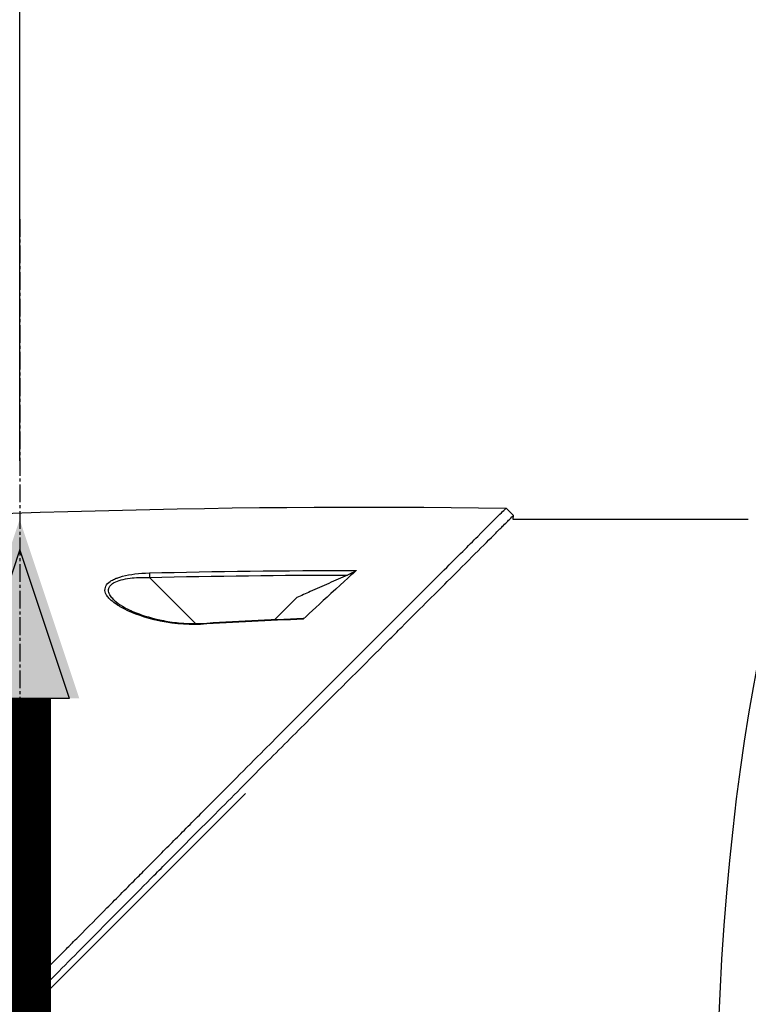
# Model space of a CAD drawing. Header units: millimetres. Extents: x 0 to 4378, y 0 to 2397.
# Tile 211 of 256: x 1464 to 1533, y 1249 to 1343. Entities that reach past the tile are written whole.
import ezdxf

# ---------------------------------------------------------------- set-up
doc = ezdxf.new("R2010")
doc.units = ezdxf.units.MM
doc.header["$LTSCALE"] = 0.2
doc.linetypes.add('CENTER2', pattern=[1.125, 0.75, -0.125, 0.125, -0.125])
for name, color, linetype in [('02_Center Line', 1, 'CENTER2'), ('07_Special Line2', 76, 'Continuous'), ('12_Before Rev.Num.', 5, 'Continuous'), ('13_After Rev.Num.', 6, 'Continuous')]:
    doc.layers.add(name, color=color, linetype=linetype)
doc.layers.add('14_Mark', color=7, linetype='Continuous', true_color=0xe03c31)
doc.styles.add('Rainbow-4.0 Style', font='malgunsl.ttf')
doc.styles.add('Rainbow-5.0 Style', font='malgunsl.ttf')
doc.dimstyles.new('Rainbow-4.0 Style', dxfattribs={"dimtxt": 3.5, "dimasz": 2.5, "dimexe": 1, "dimexo": 1, "dimgap": 1, "dimtad": 1, "dimdsep": 46, "dimtxsty": 'Rainbow-4.0 Style', "dimcen": 0, "dimclrd": 251, "dimclre": 251, "dimclrt": 7, "dimazin": 3, "dimtp": 0.1, "dimtm": 0.1, "dimtfac": 0.61, "dimtmove": 0, "dimatfit": 3, "dimfxl": 1, "dimlwd": -1, "dimlwe": -1, "dimarcsym": 1})

# ---------------------------------------------------------------- blocks, each defined once
blk = doc.blocks.new('A$Ce9bf501b')
for p, q in [((-101.172, 795.472), (-101.879, 796.179)), ((-101.201, 795.1), (-101.172, 795.472)), ((-78.7, 795.1), (-101.201, 795.1)), ((-137.7, 789.838), (-137.7, 789.84)), ((-137.7, 789.498), (-137.7, 789.498)), ((-135.992, 789.547), (-131.581, 785.136)), ((-123.99, 785.531), (-121.894, 787.628)), ((-131.492, 785.047), (-131.492, 785.047)), ((-190.245, 705.442), (-126.799, 768.888))]:
    blk.add_line(p, q)
for centre, major_axis, ratio, start_param, end_param in [((-135.98, 789.535), (0.012, -0.5), 0.024071, 3.598315, 4.687114), ((-131.1, 784.655), (-0.029, 0.499), 0.0232, 5.671142, 6.283186)]:
    blk.add_ellipse(centre, major_axis=major_axis, ratio=ratio, start_param=start_param, end_param=end_param)
for points, knots in [([(-188.671, 708.998), (-188.659, 709.01), (-188.508, 709.161), (-188.433, 709.235), (-188.374, 709.295), (-188.195, 709.473), (-188.075, 709.593), (-187.716, 709.952), (-187.475, 710.192), (-186.75, 710.916), (-186.263, 711.403), (-184.788, 712.876), (-183.79, 713.874), (-182.537, 715.128), (-182.286, 715.378), (-181.716, 715.948), (-181.391, 716.274), (-180.47, 717.195), (-179.861, 717.805), (-179.125, 718.542), (-179.003, 718.665), (-178.771, 718.897), (-178.661, 719.006), (-177.381, 720.289), (-176.197, 721.475), (-174.32, 723.357), (-173.635, 724.045), (-172.16, 725.525), (-171.368, 726.32), (-168.455, 729.245), (-166.31, 731.401), (-163.435, 734.296), (-162.719, 735.017), (-161.895, 735.848), (-161.789, 735.955), (-161.604, 736.142), (-161.519, 736.227), (-161.35, 736.398), (-161.263, 736.486), (-161.061, 736.69), (-160.949, 736.802), (-160.751, 737.003), (-160.668, 737.087), (-160.463, 737.294), (-160.34, 737.418), (-160.115, 737.646), (-160.013, 737.749), (-159.382, 738.386), (-158.853, 738.921), (-157.636, 740.153), (-156.947, 740.849), (-155.561, 742.253), (-154.863, 742.961), (-153.721, 744.119), (-153.274, 744.573), (-152.726, 745.128), (-152.625, 745.231), (-152.337, 745.522), (-152.151, 745.711), (-151.514, 746.356), (-151.06, 746.816), (-150.365, 747.52), (-150.12, 747.769), (-149.791, 748.101), (-149.706, 748.187), (-149.576, 748.319), (-149.533, 748.363), (-149.392, 748.505), (-149.292, 748.606), (-149.044, 748.857), (-148.889, 749.014), (-148.545, 749.361), (-148.362, 749.546), (-148, 749.912), (-147.822, 750.092), (-147.582, 750.334), (-147.524, 750.393), (-147.316, 750.603), (-147.161, 750.759), (-146.775, 751.149), (-146.556, 751.371), (-146.172, 751.759), (-146.008, 751.923), (-145.683, 752.251), (-145.518, 752.417), (-145.095, 752.844), (-144.841, 753.101), (-144.395, 753.552), (-144.209, 753.739), (-143.883, 754.068), (-143.743, 754.209), (-143.532, 754.422), (-143.461, 754.494), (-143.187, 754.771), (-142.984, 754.975), (-141.868, 756.101), (-140.957, 757.019), (-139.072, 758.919), (-138.095, 759.903), (-136.747, 761.261), (-136.368, 761.642), (-135.807, 762.206), (-135.625, 762.389), (-135.013, 763.005), (-134.58, 763.441), (-133.707, 764.319), (-133.264, 764.764), (-131.864, 766.173), (-130.912, 767.129), (-129.193, 768.855), (-128.424, 769.628), (-126.769, 771.289), (-125.885, 772.176), (-124.309, 773.756), (-123.614, 774.453), (-120.278, 777.796), (-117.751, 780.325), (-114.913, 783.162), (-114.418, 783.658), (-113.462, 784.613), (-113, 785.075), (-110.795, 787.278), (-109.193, 788.878), (-107.159, 790.909), (-106.569, 791.498), (-105.501, 792.564), (-105.021, 793.044), (-103.743, 794.318), (-103.082, 794.978), (-102.4, 795.659), (-102.226, 795.833), (-101.954, 796.104), (-101.879, 796.179), (-101.879, 796.179)], [-6.229962, -6.229962, -6.229962, -6.229962, -6.227864, -6.227864, -6.219552, -6.219552, -6.202929, -6.202929, -6.16968, -6.16968, -6.103208, -6.103208, -5.970065, -5.970065, -5.937453, -5.937453, -5.895346, -5.895346, -5.816119, -5.816119, -5.800362, -5.800362, -5.786281, -5.786281, -5.635887, -5.635887, -5.550128, -5.550128, -5.451964, -5.451964, -5.19041, -5.19041, -5.103809, -5.103809, -5.091041, -5.091041, -5.081268, -5.081268, -5.070806, -5.070806, -5.057101, -5.057101, -5.047416, -5.047416, -5.032993, -5.032993, -5.021064, -5.021064, -4.959513, -4.959513, -4.879662, -4.879662, -4.798866, -4.798866, -4.746913, -4.746913, -4.735039, -4.735039, -4.713278, -4.713278, -4.660559, -4.660559, -4.631405, -4.631405, -4.620962, -4.620962, -4.61581, -4.61581, -4.603824, -4.603824, -4.585775, -4.585775, -4.565126, -4.565126, -4.545061, -4.545061, -4.538129, -4.538129, -4.518662, -4.518662, -4.489931, -4.489931, -4.468034, -4.468034, -4.446173, -4.446173, -4.412022, -4.412022, -4.38742, -4.38742, -4.368644, -4.368644, -4.359076, -4.359076, -4.331844, -4.331844, -4.208918, -4.208918, -4.076245, -4.076245, -4.023995, -4.023995, -3.998904, -3.998904, -3.939656, -3.939656, -3.878964, -3.878964, -3.746371, -3.746371, -3.637173, -3.637173, -3.509455, -3.509455, -3.406658, -3.406658, -3.009825, -3.009825, -2.924337, -2.924337, -2.84138, -2.84138, -2.519502, -2.519502, -2.374871, -2.374871, -2.235834, -2.235834, -1.965462, -1.965462, -1.83333, -1.83333, -1.674568, -1.674568, -1.674568, -1.674568]), ([(-187.964, 708.291), (-187.929, 708.326), (-187.628, 708.627), (-186.957, 709.296), (-186.703, 709.549), (-185.939, 710.313), (-185.424, 710.827), (-183.867, 712.383), (-182.809, 713.44), (-181.442, 714.808), (-181.139, 715.111), (-180.48, 715.771), (-180.127, 716.124), (-178.824, 717.428), (-177.871, 718.383), (-176.366, 719.891), (-175.814, 720.444), (-173.782, 722.481), (-172.286, 723.982), (-167.824, 728.461), (-162.258, 734.055), (-156.387, 739.994), (-155.076, 741.321), (-153.118, 743.306), (-152.471, 743.963), (-151.57, 744.877), (-151.314, 745.135), (-150.559, 745.9), (-150.061, 746.405), (-149.404, 747.07), (-149.25, 747.226), (-148.986, 747.494), (-148.878, 747.602), (-148.668, 747.815), (-148.565, 747.919), (-148.359, 748.128), (-148.252, 748.236), (-147.733, 748.76), (-147.322, 749.175), (-146.469, 750.037), (-146.028, 750.482), (-144.77, 751.752), (-143.953, 752.577), (-142.329, 754.216), (-141.521, 755.03), (-139.869, 756.696), (-139.025, 757.546), (-137.309, 759.276), (-136.433, 760.158), (-135.104, 761.495), (-134.648, 761.954), (-133.426, 763.184), (-132.675, 763.939), (-131.077, 765.546), (-130.236, 766.391), (-128.587, 768.047), (-127.778, 768.859), (-126.207, 770.436), (-125.442, 771.204), (-123.229, 773.423), (-121.8, 774.856), (-117.831, 778.831), (-115.381, 781.282), (-112.704, 783.958), (-112.272, 784.389), (-110.264, 786.396), (-108.8, 787.858), (-105.531, 791.122), (-103.943, 792.708), (-102.574, 794.074), (-102.332, 794.315), (-101.81, 794.836), (-101.572, 795.074), (-101.253, 795.392), (-101.173, 795.472), (-101.172, 795.472)], [0.000001, 0.000001, 0.000001, 0.000001, 0.0174896, 0.0174896, 0.0280641, 0.0280641, 0.0492044, 0.0492044, 0.0915833, 0.0915833, 0.103829, 0.103829, 0.1177045, 0.1177045, 0.1548929, 0.1548929, 0.1762617, 0.1762617, 0.2332292, 0.2332292, 0.3447473, 0.3447473, 0.3768428, 0.3768428, 0.3928613, 0.3928613, 0.3992061, 0.3992061, 0.4115742, 0.4115742, 0.4153435, 0.4153435, 0.4181398, 0.4181398, 0.4207138, 0.4207138, 0.4231441, 0.4231441, 0.4328041, 0.4328041, 0.443145, 0.443145, 0.4624048, 0.4624048, 0.4815797, 0.4815797, 0.5018181, 0.5018181, 0.5229618, 0.5229618, 0.5340035, 0.5340035, 0.5527188, 0.5527188, 0.5738832, 0.5738832, 0.5945831, 0.5945831, 0.6145009, 0.6145009, 0.6528362, 0.6528362, 0.7241388, 0.7241388, 0.7381113, 0.7381113, 0.7906485, 0.7906485, 0.8696683, 0.8696683, 0.8893857, 0.8893857, 0.91901, 0.91901, 0.9486615, 0.9486615, 0.9486615, 0.9486615]), ([(-116.201, 790.213), (-116.472, 789.967), (-117.318, 789.206), (-119.628, 787.088), (-120.561, 786.215), (-121.273, 785.565)], [0.000001, 0.000001, 0.000001, 0.000001, 0.1867187, 0.1867187, 0.3309926, 0.3309926, 0.3309926, 0.3309926]), ([(-116.201, 790.213), (-116.215, 790.201), (-116.233, 790.187), (-116.278, 790.157), (-116.306, 790.139), (-116.4, 790.083), (-116.483, 790.038), (-116.712, 789.923), (-116.865, 789.851), (-117.035, 789.776)], [0.00000001, 0.00000001, 0.00000001, 0.00000001, 0.00934531, 0.00934531, 0.02070119, 0.02070119, 0.04610095, 0.04610095, 0.07967024, 0.07967024, 0.07967024, 0.07967024]), ([(-131.117, 785.064), (-132.54, 784.979), (-133.995, 785.137), (-135.527, 785.51), (-136.82, 785.826), (-137.878, 786.231), (-138.717, 786.71), (-138.765, 786.737), (-138.812, 786.764), (-138.859, 786.792), (-139.355, 787.089), (-139.72, 787.383), (-139.951, 787.675), (-140.023, 787.767), (-140.081, 787.852), (-140.125, 787.932), (-140.173, 788.019), (-140.207, 788.103), (-140.226, 788.185), (-140.267, 788.361), (-140.242, 788.541), (-140.151, 788.726), (-140.072, 788.889), (-139.933, 789.038), (-139.735, 789.175), (-139.695, 789.202), (-139.653, 789.229), (-139.609, 789.256), (-139.502, 789.319), (-139.382, 789.379), (-139.249, 789.435), (-139.149, 789.477), (-139.039, 789.518), (-138.919, 789.558), (-138.798, 789.597), (-138.68, 789.632), (-138.563, 789.662), (-137.831, 789.853), (-136.975, 789.96), (-135.996, 789.984)], [0, 0, 0, 0, 0.25, 0.25, 0.25, 0.4865055, 0.4865055, 0.4865055, 0.5, 0.5, 0.5, 0.625, 0.625, 0.625, 0.65625, 0.65625, 0.65625, 0.6875, 0.6875, 0.6875, 0.75, 0.75, 0.75, 0.8021419, 0.8021419, 0.8021419, 0.8125, 0.8125, 0.8125, 0.8375, 0.8375, 0.8375, 0.85625, 0.85625, 0.85625, 0.875, 0.875, 0.875, 0.9999999, 0.9999999, 0.9999999, 0.9999999]), ([(-139.49, 787.521), (-139.549, 787.583), (-139.603, 787.641), (-139.65, 787.697), (-139.697, 787.753), (-139.741, 787.811), (-139.779, 787.874), (-139.828, 787.957), (-139.884, 788.067), (-139.9, 788.251), (-139.901, 788.262), (-139.902, 788.272), (-139.902, 788.283), (-139.904, 788.332), (-139.901, 788.376), (-139.895, 788.415), (-139.89, 788.451), (-139.881, 788.487), (-139.87, 788.522), (-139.84, 788.611), (-139.792, 788.696), (-139.726, 788.776), (-139.65, 788.867), (-139.552, 788.949), (-139.434, 789.022), (-139.41, 789.036), (-139.385, 789.051), (-139.359, 789.065), (-139.175, 789.164), (-138.947, 789.252), (-138.679, 789.324), (-138.438, 789.388), (-138.16, 789.442), (-137.848, 789.481), (-137.332, 789.545), (-136.707, 789.574), (-135.992, 789.547)], [-0.9529877, -0.9529877, -0.9529877, -0.9529877, -0.9022408, -0.9022408, -0.9022408, -0.8514938, -0.8514938, -0.8514938, -0.75, -0.75, -0.75, -0.7421865, -0.7421865, -0.7421865, -0.705, -0.705, -0.705, -0.675, -0.675, -0.675, -0.6, -0.6, -0.6, -0.5168612, -0.5168612, -0.5168612, -0.5, -0.5, -0.5, -0.375, -0.375, -0.375, -0.25, -0.25, -0.25, -0.0000001, -0.0000001, -0.0000001, -0.0000001]), ([(-117.035, 789.776), (-117.629, 789.513), (-118.223, 789.25), (-119.411, 788.725), (-120.005, 788.462), (-120.599, 788.199), (-120.605, 788.197), (-120.61, 788.194), (-120.616, 788.192), (-121.042, 788.004), (-121.468, 787.816), (-121.894, 787.628)], [-0.3898017, -0.3898017, -0.3898017, -0.3898017, -0.1949013, -0.1949013, 0, 0, 0, 0.0018086, 0.0018086, 0.0018086, 0.14148, 0.14148, 0.14148, 0.14148]), ([(-139.338, 787.344), (-139.137, 787.156), (-138.868, 786.967), (-138.178, 786.562), (-137.73, 786.35), (-136.514, 785.874), (-135.69, 785.636), (-134.302, 785.349), (-133.755, 785.262), (-132.523, 785.138), (-131.821, 785.113), (-131.129, 785.154)], [0, 0, 0, 0, 0.1427344, 0.1427344, 0.3278478, 0.3278478, 0.6093621, 0.6093621, 0.7814093, 0.7814093, 0.9894028, 0.9894028, 0.9894028, 0.9894028]), ([(-121.272, 785.652), (-121.256, 785.652), (-121.243, 785.651), (-121.227, 785.643), (-121.223, 785.637), (-121.226, 785.62), (-121.231, 785.611), (-121.248, 785.589), (-121.26, 785.577), (-121.273, 785.565)], [0.18466179, 0.18466179, 0.18466179, 0.18466179, 0.20109399, 0.20109399, 0.21736929, 0.21736929, 0.23156221, 0.23156221, 0.24608538, 0.24608538, 0.24608538, 0.24608538])]:
    blk.add_open_spline(points, degree=3, knots=knots)
for points in [[(-185.699, 793.891), (-157.804, 795.648), (-129.826, 796.62), (-101.879, 796.179)], [(-135.996, 789.984), (-129.733, 790.137), (-123.108, 790.225), (-116.201, 790.213)], [(-135.992, 789.547), (-129.673, 789.701), (-123.354, 789.78), (-117.035, 789.776)], [(-139.327, 787.355), (-139.391, 787.419), (-139.446, 787.474), (-139.49, 787.521)], [(-131.129, 785.154), (-127.845, 785.348), (-124.559, 785.513), (-121.272, 785.652)], [(-121.273, 785.565), (-124.556, 785.426), (-127.837, 785.259), (-131.117, 785.064)]]:
    blk.add_open_spline(points, degree=3)
at = {"layer": '02_Center Line', "ltscale": 11.288275}
blk.add_line((-148.4, 823.836), (-148.4, 93.801), dxfattribs=at)
blk = doc.blocks.new('*D148')
at = {"color": 251, "linetype": 'ByBlock', "transparency": 16777216}
for p, q in [((1483.192, 1869.115), (1834.854, 1869.115)), ((1829.854, 681.615), (1829.854, 1856.615)), ((1617.144, 669.115), (1834.854, 669.115))]:
    blk.add_line(p, q, dxfattribs=at)
at = {"color": 251, "transparency": 16777216}
for points in [[(1827.77, 1856.615), (1831.937, 1856.615), (1829.854, 1869.115)], [(1827.77, 681.615), (1831.937, 681.615), (1829.854, 669.115)]]:
    blk.add_solid(points, dxfattribs=at)
at = {"layer": 'Defpoints', "color": 0, "transparency": 16777216}
for p in [(1478.192, 1869.115), (1829.854, 1869.115), (1612.144, 669.115)]:
    blk.add_point(p, dxfattribs=at)
at = {"color": 7, "transparency": 16777216, "insert": (1815.753, 1269.115), "char_height": 17.5, "attachment_point": 5, "rotation": 90, "style": 'Rainbow-4.0 Style'}
blk.add_mtext('1200', dxfattribs=at)
blk = doc.blocks.new('*D152')
at = {"color": 251, "linetype": 'ByBlock', "transparency": 16777216}
for p, q in [((1612.144, 1499.208), (1612.144, 1484.303)), ((1463.744, 1300.63), (1463.744, 1494.303)), ((1599.644, 1489.303), (1476.244, 1489.303))]:
    blk.add_line(p, q, dxfattribs=at)
at = {"color": 251, "transparency": 16777216}
for points in [[(1476.244, 1491.386), (1476.244, 1487.219), (1463.744, 1489.303)], [(1599.644, 1491.386), (1599.644, 1487.219), (1612.144, 1489.303)]]:
    blk.add_solid(points, dxfattribs=at)
at = {"layer": 'Defpoints', "color": 0, "transparency": 16777216}
for p in [(1612.144, 1504.208), (1463.744, 1489.303), (1463.744, 1295.63)]:
    blk.add_point(p, dxfattribs=at)
at = {"color": 7, "transparency": 16777216, "insert": (1537.944, 1503.404), "char_height": 17.5, "attachment_point": 5, "style": 'Rainbow-4.0 Style'}
blk.add_mtext('148.4', dxfattribs=at)
blk = doc.blocks.new('Blk$L1P0-3O23B')
blk.add_ellipse((0, 0), major_axis=(69.345, 0), ratio=0.201954)
blk = doc.blocks.new('A$C70e6bd02')
at = {"layer": '07_Special Line2'}
blk.add_hatch(color=256, dxfattribs=at).paths.add_polyline_path([(49.156, 0), (34.9, 4.752), (34.9, -4.752)])
at = {"layer": '12_Before Rev.Num.'}
blk.add_hatch(color=256, dxfattribs=at).paths.add_polyline_path([(0, 49.156), (-4.752, 34.9), (4.752, 34.9)])
at = {"layer": '14_Mark'}
h = blk.add_hatch(color=256, dxfattribs=at)
h.dxf.hatch_style = 1
h.paths.add_polyline_path([(5, 0, 1), (-5, 0, 1)])
at = {"layer": '07_Special Line2'}
for p, q in [((34.9, -3.96), (34.9, 3.96)), ((46.78, 0), (34.9, 3.96)), ((34.9, -3.96), (46.78, 0))]:
    blk.add_line(p, q, dxfattribs=at)
at = {"layer": '07_Special Line2', "const_width": 5}
blk.add_lwpolyline([(34.9, 0), (0, 0)], dxfattribs=at)
at = {"layer": '12_Before Rev.Num.'}
for p, q in [((0, 46.78), (-3.96, 34.9)), ((3.96, 34.9), (0, 46.78)), ((3.96, 34.9), (-3.96, 34.9))]:
    blk.add_line(p, q, dxfattribs=at)
at = {"layer": '12_Before Rev.Num.', "const_width": 5}
blk.add_lwpolyline([(0, 34.9), (0, 0)], dxfattribs=at)
at = {"layer": '14_Mark'}
blk.add_circle((0, 0), 5, dxfattribs=at)
at = {"layer": '07_Special Line2', "insert": (34.529, -17.308), "char_height": 16, "attachment_point": 4, "style": 'Rainbow-5.0 Style'}
blk.add_mtext('{\\fMalgun Gothic Semilight|b1|i0|c129|p50;Y}', dxfattribs=at)
at = {"layer": '12_Before Rev.Num.', "insert": (-20.587, 35.725), "char_height": 16, "attachment_point": 4, "style": 'Rainbow-5.0 Style'}
blk.add_mtext('{\\fMalgun Gothic Semilight|b1|i0|c129|p50;Z}', dxfattribs=at)
at = {"layer": '14_Mark', "insert": (-17.839, -15.459), "char_height": 16, "attachment_point": 4, "style": 'Rainbow-5.0 Style'}
blk.add_mtext('{\\fMalgun Gothic Semilight|b1|i0|c129|p50;2}', dxfattribs=at)

msp = doc.modelspace()

# ---------------------------------------------------------------- block references
msp.add_blockref('A$Ce9bf501b', (1612.144, 499.915))
at = {"xscale": 1.2, "yscale": 1.2, "zscale": 1.2}
msp.add_blockref('A$C70e6bd02', (1463.744, 1236.015), dxfattribs=at)
at = {"layer": '13_After Rev.Num.', "rotation": 90}
msp.add_blockref('Blk$L1P0-3O23B', (1544.3, 1232.317), dxfattribs=at)

# ---------------------------------------------------------------- dimensions: what is measured, and where the dimension line sits
dim = msp.add_linear_dim(base=(1829.854, 1869.115), p1=(1612.144, 669.115), p2=(1478.192, 1869.115), angle=90, dimstyle='Rainbow-4.0 Style', override={"dimscale": 5})
dim.commit()
dim.dimension.update_dxf_attribs({"geometry": '*D148', "text_midpoint": (1815.753, 1269.115)})
dim = msp.add_linear_dim(base=(1463.744, 1489.303), p1=(1612.144, 1504.208), p2=(1463.744, 1295.63), dimstyle='Rainbow-4.0 Style', override={"dimscale": 5})
dim.commit()
dim.dimension.update_dxf_attribs({"geometry": '*D152', "text_midpoint": (1537.944, 1503.404)})

doc.saveas('drawing.dxf')
